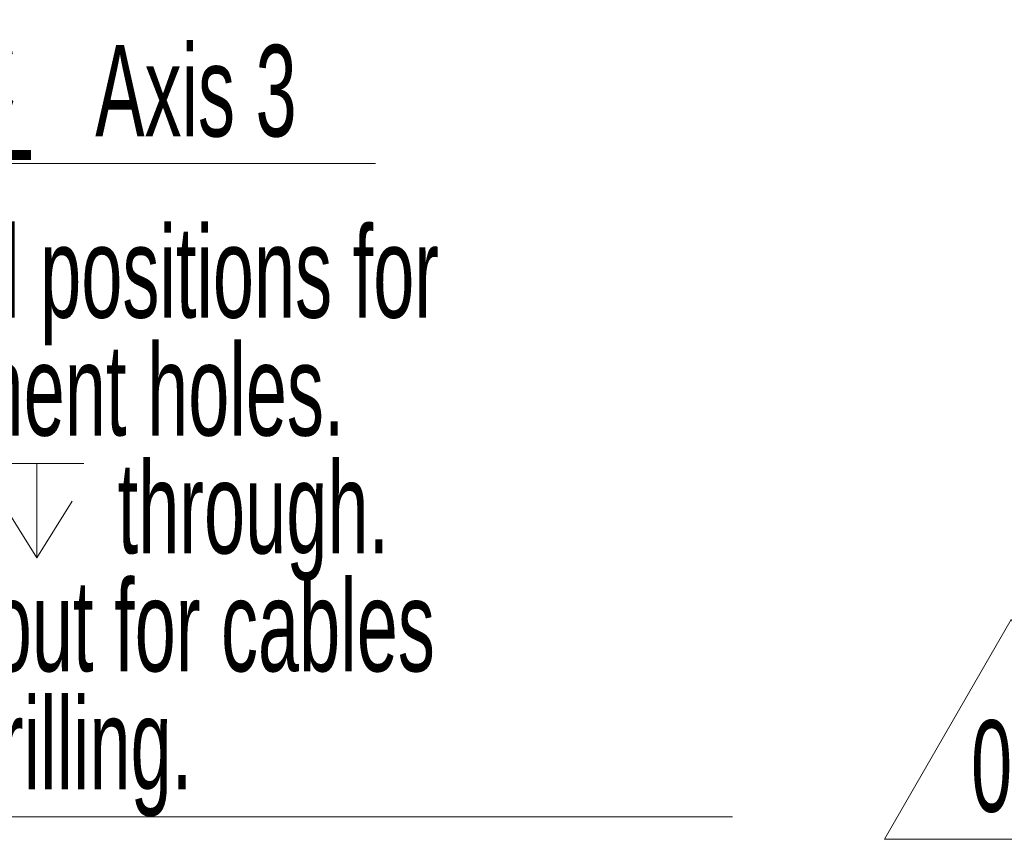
# Model space of a CAD drawing. Header units: millimetres. Extents: x 0 to 12118, y 0 to 8400.
# Tile 27 of 128: x 2724 to 3478, y 4581 to 5208. Entities that reach past the tile are written whole.
import ezdxf

# ---------------------------------------------------------------- set-up
doc = ezdxf.new("R2010")
doc.units = ezdxf.units.MM
doc.header["$LTSCALE"] = 20
doc.styles.add('SLDTEXTSTYLE0', font='TXT', dxfattribs={"width": 0.605})

# ---------------------------------------------------------------- blocks, each defined once
blk = doc.blocks.new('SW_NOTE_0')
at = {"color": 0, "linetype": 'Continuous', "lineweight": 0}
for p, q in [((-54.08, -0.86), (42.97, 167.24)), ((42.97, 167.24), (140.02, -0.86)), ((140.02, -0.86), (-54.08, -0.86))]:
    blk.add_line(p, q, dxfattribs=at)
at = {"color": 0, "linetype": 'Continuous', "lineweight": 0, "insert": (43.75, 90.23), "char_height": 70, "attachment_point": 2, "style": 'SLDTEXTSTYLE0'}
blk.add_mtext('05', dxfattribs=at)
blk = doc.blocks.new('SW_SYMBOL_MOD_CL')
at = {"color": 0, "linetype": 'Continuous', "lineweight": 0, "char_height": 15515, "attachment_point": 5, "style": 'SLDTEXTSTYLE0'}
for s, insert in [('C', (8000, 12000)), ('L', (12000, 6000))]:
    blk.add_mtext(s, dxfattribs=dict(at, insert=insert))
blk = doc.blocks.new('SW_NOTE_0_9')
at = {"color": 0, "linetype": 'Continuous', "lineweight": 0}
for p, q in [((0, 0), (333.33, 0)), ((333.33, 0), (0, 0)), ((0, 0), (333.33, 0)), ((333.33, 0), (0, 0)), ((0, 0), (333.33, 0)), ((333.33, 0), (0, 0))]:
    blk.add_line(p, q, dxfattribs=at)
at = {"color": 0, "linetype": 'Continuous', "lineweight": 0, "xscale": 0.0045117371, "yscale": 0.0045117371, "zscale": 0.0045117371}
blk.add_blockref('SW_SYMBOL_MOD_CL', (1.77, 10.59), dxfattribs=at)
at = {"color": 0, "linetype": 'Continuous', "lineweight": 0, "insert": (118.82, 90.71), "char_height": 70, "attachment_point": 1, "style": 'SLDTEXTSTYLE0'}
blk.add_mtext('Axis 3', dxfattribs=at)
blk = doc.blocks.new('SW_SYMBOL_HOLE_DEPTH')
at = {"color": 0, "linetype": 'Continuous', "lineweight": 18}
for p, q in [((0, 17500), (16000, 17500)), ((8000, 17500), (8000, 1500)), ((2000, 11100), (8000, 1500)), ((14000, 11100), (8000, 1500))]:
    blk.add_line(p, q, dxfattribs=at)
blk = doc.blocks.new('SW_NOTE_0_11')
at = {"color": 0, "linetype": 'Continuous', "lineweight": 0}
for p, q in [((0, 0), (744.44, 0)), ((744.44, 0), (0, 0)), ((0, 0), (744.44, 0)), ((744.44, 0), (0, 0)), ((0, 0), (744.44, 0)), ((744.44, 0), (0, 0))]:
    blk.add_line(p, q, dxfattribs=at)
at = {"color": 0, "linetype": 'Continuous', "lineweight": 0, "xscale": 0.0045117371, "yscale": 0.0045117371, "zscale": 0.0045117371}
blk.add_blockref('SW_SYMBOL_HOLE_DEPTH', (175.77, 191.43), dxfattribs=at)
at = {"color": 0, "linetype": 'Continuous', "lineweight": 0, "char_height": 70, "attachment_point": 1, "style": 'SLDTEXTSTYLE0'}
for s, insert in [('Allowed positions for', (0.38, 451.99)), ('attachment holes.', (0.38, 361.77)), ('M12', (0.38, 271.55)), ('through.', (273.77, 271.55)), ('Watch out for cables', (0.38, 181.33)), ('when drilling.', (0.38, 91.11))]:
    blk.add_mtext(s, dxfattribs=dict(at, insert=insert))

msp = doc.modelspace()

# ---------------------------------------------------------------- block references
at = {"color": 7, "linetype": 'Continuous', "lineweight": 0}
for name, p in [('SW_NOTE_0_9', (2663.333333, 5097.777778)), ('SW_NOTE_0_11', (2525.555556, 4597.777778)), ('SW_NOTE_0', (3440.36346, 4581.410964))]:
    msp.add_blockref(name, p, dxfattribs=at)

doc.saveas('drawing.dxf')
